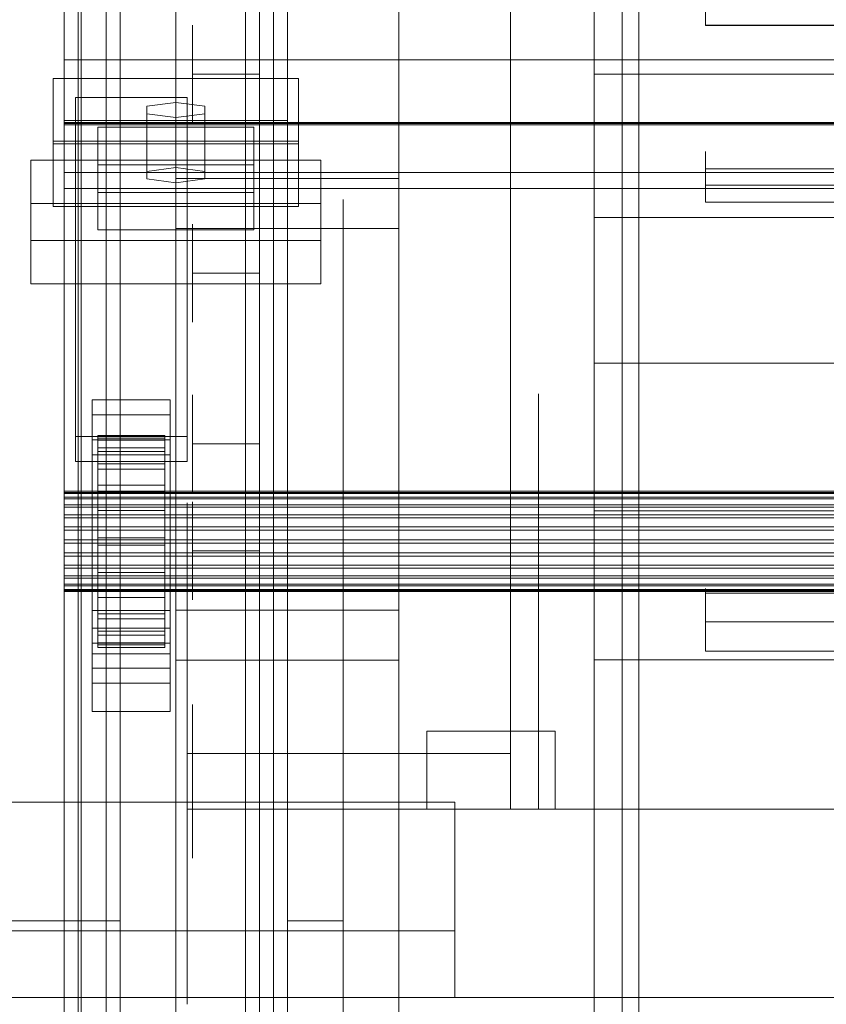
# Model space of a CAD drawing. Header units: millimetres. Extents: x -1970 to 61924, y -58230 to 6847.
# Tile 21 of 256: x -1508 to -1363, y -34345 to -34168. Entities that reach past the tile are written whole.
import ezdxf

# ---------------------------------------------------------------- set-up
doc = ezdxf.new("R2010")
doc.units = ezdxf.units.MM
for name, color, linetype, lineweight in [('COTAS_O', 1, 'Continuous', 0), ('COTAS_P', 1, 'Continuous', 0), ('frontal_briquetadora', 7, 'Continuous', 0), ('frontal_C03', 7, 'Continuous', 0), ('frontal_secador', 7, 'Continuous', 0)]:
    doc.layers.add(name, color=color, linetype=linetype, lineweight=lineweight)
doc.dimstyles.new('R19_100', dxfattribs={"dimtxt": 250, "dimasz": 150, "dimexe": 150, "dimexo": 80, "dimgap": 100, "dimtad": 1, "dimtih": 1, "dimtoh": 1, "dimdsep": 46, "dimcen": 0.09, "dimadec": 0, "dimazin": 0, "dimtfac": 1, "dimtdec": 4, "dimtofl": 0, "dimtmove": 0, "dimatfit": 3, "dimfxl": 1, "dimtolj": 1, "dimtzin": 0, "dimarcsym": 0})

# ---------------------------------------------------------------- blocks, each defined once
blk = doc.blocks.new('DIM_R26_43')
at = {"layer": 'COTAS_P'}
for p, q in [((-1750, -34600), (-1600, -34555)), ((2600, -34600), (2450, -34555)), ((-1750, -35500), (-1750, -34600)), ((-1750, -34600), (2600, -34600)), ((-1750, -34600), (-1600, -34645)), ((2600, -34600), (2450, -34645)), ((2600, -35500), (2600, -34600))]:
    blk.add_line(p, q, dxfattribs=at)
blk.add_text('4350 P', height=250, dxfattribs=at).set_placement((425, -34500))
blk = doc.blocks.new('DIM_R26_45')
at = {"layer": 'COTAS_O'}
for p, q in [((-1725, -31700), (-1025, -31700)), ((-1025, -31700), (-1070, -31850)), ((-1025, -34400), (-1025, -31700)), ((-1025, -31700), (-980, -31850)), ((-1025, -34400), (-1070, -34250)), ((-1025, -34400), (-980, -34250)), ((-1725, -34400), (-1025, -34400))]:
    blk.add_line(p, q, dxfattribs=at)
blk.add_text('2700 O', height=250, rotation=90, dxfattribs=at).set_placement((-1125, -33050))
blk = doc.blocks.new('DIM_R26_46')
at = {"layer": 'COTAS_O'}
for p, q in [((-1725, -33700), (-1575, -33655)), ((1725, -33700), (1575, -33655)), ((-1725, -34400), (-1725, -33700)), ((-1725, -33700), (1725, -33700)), ((-1725, -33700), (-1575, -33745)), ((1725, -33700), (1575, -33745)), ((1725, -34400), (1725, -33700))]:
    blk.add_line(p, q, dxfattribs=at)
blk.add_text('3450 O', height=250, dxfattribs=at).set_placement((0, -33600))
blk = doc.blocks.new('DIM_R26_50')
at = {"layer": 'COTAS_O'}
for p, q in [((-1480, -33670), (-780, -33670)), ((-780, -33670), (-825, -33820)), ((-780, -36000), (-780, -33670)), ((-780, -33670), (-735, -33820)), ((-780, -36000), (-825, -35850)), ((-780, -36000), (-735, -35850)), ((-1480, -36000), (-780, -36000))]:
    blk.add_line(p, q, dxfattribs=at)
blk.add_text('2330 O', height=250, rotation=90, dxfattribs=at).set_placement((-880, -34835))
blk = doc.blocks.new('DIM_R26_52')
at = {"layer": 'COTAS_O'}
for p, q in [((-1400, -33000), (-700, -33000)), ((-700, -33000), (-745, -33150)), ((-700, -36000), (-700, -33000)), ((-700, -33000), (-655, -33150)), ((-700, -36000), (-745, -35850)), ((-700, -36000), (-655, -35850)), ((-1400, -36000), (-700, -36000))]:
    blk.add_line(p, q, dxfattribs=at)
blk.add_text('3000 O', height=250, rotation=90, dxfattribs=at).set_placement((-800, -34500))

msp = doc.modelspace()

# ---------------------------------------------------------------- linework, layer by layer
at = {"layer": 'frontal_briquetadora'}
for p, q in [((-1405, -34178.21), (-1405, -34153.1)), ((-1465, -34171.257), (-1465, -34163.372)), ((-1420, -34171.257), (-1420, -34163.372)), ((-1385, -34169.4), (-1385, -34166.797)), ((-1477, -34171.164), (-1477, -34169.426)), ((-1465, -34171.164), (-1465, -34169.426)), ((-1405, -34170.313), (-1405, -34169.4)), ((-1405, -34173.044), (-1405, -34170.313)), ((-1220, -34169.4), (-1385, -34169.4)), ((-1385, -34169.4), (-1385, -34169.412)), ((-1385, -34169.415), (-1385, -34169.402)), ((-1385, -34169.412), (-1385, -34169.424)), ((-1385, -34169.424), (-1385, -34169.436)), ((-1385, -34169.436), (-1385, -34169.448)), ((-1385, -34169.484), (-1385, -34169.443)), ((-1385, -34169.448), (-1385, -34169.46)), ((-1385, -34169.46), (-1385, -34169.472)), ((-1385, -34169.472), (-1385, -34169.484)), ((-1385, -34169.484), (-1220, -34169.484)), ((-1477, -34174.295), (-1477, -34171.164)), ((-1465, -34174.295), (-1465, -34171.164)), ((-1465, -34181.539), (-1465, -34171.257)), ((-1420, -34181.539), (-1420, -34171.257)), ((-1477, -34178.2), (-1477, -34174.295)), ((-1465, -34178.2), (-1465, -34174.295)), ((-1405, -34177.569), (-1405, -34173.044)), ((-1405, -34183.851), (-1405, -34177.569)), ((-1465, -34178.2), (-1477, -34178.2)), ((-1477, -34178.2), (-1477, -34182.105)), ((-1465, -34178.2), (-1465, -34182.105)), ((-1405, -34203.884), (-1405, -34178.21)), ((-630, -34178.21), (-1405, -34178.21)), ((-1465, -34194.029), (-1465, -34181.539)), ((-1420, -34194.029), (-1420, -34181.539)), ((-1477, -34182.105), (-1477, -34185.236)), ((-1465, -34182.105), (-1465, -34185.236)), ((-1405, -34191.835), (-1405, -34183.851)), ((-1477, -34185.236), (-1477, -34186.974)), ((-1465, -34185.236), (-1465, -34186.974)), ((-1405, -34201.454), (-1405, -34191.835)), ((-1385, -34192.355), (-1385, -34192.084)), ((-1385, -34192.084), (-1385, -34192.649)), ((-1385, -34192.334), (-1385, -34192.143)), ((-1385, -34192.143), (-1385, -34193.147)), ((-1385, -34193.68), (-1385, -34192.334)), ((-1385, -34193.425), (-1385, -34192.355)), ((-1385, -34192.649), (-1385, -34193.972)), ((-1385, -34193.147), (-1385, -34195.144)), ((-1385, -34195.144), (-1385, -34193.425)), ((-1385, -34195.912), (-1385, -34193.68)), ((-1465, -34208.492), (-1465, -34194.029)), ((-1420, -34208.492), (-1420, -34194.029)), ((-1385, -34193.972), (-1385, -34195.867)), ((-1385, -34195.144), (-875, -34195.144)), ((-1385, -34195.965), (-1385, -34195.144)), ((-1385, -34195.867), (-1385, -34198.071)), ((-1385, -34198.579), (-1385, -34195.912)), ((-1385, -34196.798), (-1385, -34195.965)), ((-1385, -34197.643), (-1385, -34196.798)), ((-1385, -34198.501), (-1385, -34197.643)), ((-875, -34198.071), (-1385, -34198.071)), ((-1385, -34198.071), (-1385, -34198.531)), ((-1385, -34199.37), (-1385, -34198.501)), ((-1385, -34198.531), (-1385, -34198.989)), ((-1385, -34201.143), (-1385, -34198.579)), ((-1385, -34198.989), (-1385, -34199.441)), ((-1450, -34202.811), (-1450, -34200.668)), ((-1405, -34202.811), (-1405, -34200.668)), ((-1385, -34200.251), (-1385, -34199.37)), ((-1385, -34199.441), (-1385, -34199.885)), ((-1385, -34199.885), (-1385, -34200.318)), ((-1385, -34201.143), (-1385, -34200.251)), ((-1385, -34200.318), (-1385, -34200.739)), ((-1385, -34200.739), (-1385, -34201.143)), ((-1405, -34212.624), (-1405, -34201.454)), ((-1385, -34201.143), (-875, -34201.143)), ((-1450, -34207.07), (-1450, -34202.811)), ((-1405, -34207.07), (-1405, -34202.811)), ((-1405, -34230.013), (-1405, -34203.884)), ((-630, -34203.884), (-1405, -34203.884)), ((-1477, -34206.838), (-1477, -34205.1)), ((-1465, -34206.838), (-1465, -34205.1)), ((-1477, -34209.969), (-1477, -34206.838)), ((-1465, -34209.969), (-1465, -34206.838)), ((-1450, -34213.397), (-1450, -34207.07)), ((-1405, -34213.397), (-1405, -34207.07)), ((-1465, -34224.66), (-1465, -34208.492)), ((-1420, -34224.66), (-1420, -34208.492)), ((-1477, -34213.874), (-1477, -34209.969)), ((-1465, -34213.874), (-1465, -34209.969)), ((-1405, -34225.252), (-1405, -34212.624)), ((-1465, -34213.874), (-1477, -34213.874)), ((-1477, -34213.874), (-1477, -34217.779)), ((-1465, -34213.874), (-1465, -34217.779)), ((-1450, -34221.717), (-1450, -34213.397)), ((-1405, -34221.717), (-1405, -34213.397)), ((-1477, -34217.779), (-1477, -34220.911)), ((-1465, -34217.779), (-1465, -34220.911)), ((-1477, -34220.911), (-1477, -34222.649)), ((-1465, -34220.911), (-1465, -34222.649)), ((-1450, -34231.933), (-1450, -34221.717)), ((-1405, -34231.933), (-1405, -34221.717)), ((-1490, -34229.008), (-1490, -34225.448)), ((-1465, -34242.232), (-1465, -34224.66)), ((-1420, -34242.232), (-1420, -34224.66)), ((-1405, -34239.229), (-1405, -34225.252)), ((-1490, -34236.008), (-1490, -34229.008)), ((-1300, -34230.013), (-1405, -34230.013)), ((-1405, -34256.484), (-1405, -34230.013)), ((-630, -34230.013), (-1405, -34230.013)), ((-1465, -34237.069), (-1465, -34232.569)), ((-1450, -34243.924), (-1450, -34231.933)), ((-1420, -34237.069), (-1420, -34232.569)), ((-1405, -34243.924), (-1405, -34231.933)), ((-1490, -34246.208), (-1490, -34236.008)), ((-1477, -34237.444), (-1477, -34235.706)), ((-1465, -34237.444), (-1465, -34235.706)), ((-1460, -34239.65), (-1460, -34235.52)), ((-1415, -34239.632), (-1415, -34235.518)), ((-1477, -34240.575), (-1477, -34237.444)), ((-1465, -34245.807), (-1465, -34237.069)), ((-1465, -34240.575), (-1465, -34237.444)), ((-1420, -34245.807), (-1420, -34237.069)), ((-1460, -34247.728), (-1460, -34239.65)), ((-1415, -34247.679), (-1415, -34239.632)), ((-1405, -34254.436), (-1405, -34239.229)), ((-1477, -34244.48), (-1477, -34240.575)), ((-1465, -34244.48), (-1465, -34240.575)), ((-1465, -34260.879), (-1465, -34242.232)), ((-1420, -34260.879), (-1420, -34242.232)), ((-1465, -34244.48), (-1477, -34244.48)), ((-1477, -34244.48), (-1477, -34248.385)), ((-1465, -34244.48), (-1465, -34248.385)), ((-1450, -34257.551), (-1450, -34243.924)), ((-1405, -34257.551), (-1405, -34243.924)), ((-1490, -34259.262), (-1490, -34246.208)), ((-1465, -34258.276), (-1465, -34245.807)), ((-1420, -34258.276), (-1420, -34245.807)), ((-1477, -34248.385), (-1477, -34251.516)), ((-1465, -34248.385), (-1465, -34251.516)), ((-1460, -34259.401), (-1460, -34247.728)), ((-1415, -34259.31), (-1415, -34247.679)), ((-1477, -34251.516), (-1477, -34253.254)), ((-1465, -34251.516), (-1465, -34253.254)), ((-1478, -34258.472), (-1478, -34255.05)), ((-1477, -34256.634), (-1477, -34254.896)), ((-1465, -34256.634), (-1465, -34254.896)), ((-1465, -34258.472), (-1465, -34255.05)), ((-1405, -34270.744), (-1405, -34254.436)), ((-1477, -34259.765), (-1477, -34256.634)), ((-1465, -34259.765), (-1465, -34256.634)), ((-1405, -34283.185), (-1405, -34256.484)), ((-1300, -34256.484), (-1405, -34256.484)), ((-630, -34256.484), (-1405, -34256.484)), ((-1478, -34268.216), (-1478, -34258.472)), ((-1465, -34273.752), (-1465, -34258.276)), ((-1465, -34268.216), (-1465, -34258.472)), ((-1450, -34272.653), (-1450, -34257.551)), ((-1420, -34273.752), (-1420, -34258.276)), ((-1405, -34272.653), (-1405, -34257.551)), ((-1490, -34274.725), (-1490, -34259.262)), ((-1477, -34263.67), (-1477, -34259.765)), ((-1465, -34263.67), (-1465, -34259.765)), ((-1465, -34280.256), (-1465, -34260.879)), ((-1460, -34274.16), (-1460, -34259.401)), ((-1420, -34280.256), (-1420, -34260.879)), ((-1415, -34274.018), (-1415, -34259.31)), ((-1465, -34263.67), (-1477, -34263.67)), ((-1477, -34263.67), (-1477, -34267.575)), ((-1465, -34263.67), (-1465, -34267.575)), ((-1477, -34267.575), (-1477, -34270.707)), ((-1465, -34267.575), (-1465, -34270.707)), ((-1478, -34282.798), (-1478, -34268.216)), ((-1465, -34282.798), (-1465, -34268.216)), ((-1477, -34270.707), (-1477, -34272.445)), ((-1465, -34270.707), (-1465, -34272.445)), ((-1405, -34288.012), (-1405, -34270.744)), ((-1385, -34270.567), (-1385, -34270.413)), ((-1385, -34270.413), (-1385, -34270.797)), ((-1385, -34270.802), (-1385, -34270.422)), ((-1385, -34270.422), (-1385, -34271.246)), ((-1385, -34271.246), (-1385, -34270.567)), ((-1385, -34270.797), (-1385, -34271.687)), ((-1385, -34272.31), (-1385, -34270.802)), ((-1385, -34271.246), (-875, -34271.246)), ((-1385, -34272.71), (-1385, -34271.246)), ((-1450, -34289.054), (-1450, -34272.653)), ((-1405, -34289.054), (-1405, -34272.653)), ((-1385, -34271.687), (-1385, -34273)), ((-1385, -34274.643), (-1385, -34272.31)), ((-1385, -34274.181), (-1385, -34272.71)), ((-1385, -34273), (-1385, -34274.62)), ((-1490, -34292.07), (-1490, -34274.725)), ((-1465, -34291.333), (-1465, -34273.752)), ((-1460, -34291.36), (-1460, -34274.16)), ((-1420, -34291.333), (-1420, -34273.752)), ((-1415, -34291.164), (-1415, -34274.018)), ((-1385, -34275.659), (-1385, -34274.181)), ((-1385, -34274.62), (-1385, -34276.4)), ((-1385, -34277.33), (-1385, -34274.643)), ((-1385, -34277.143), (-1385, -34275.659)), ((-875, -34276.4), (-1385, -34276.4)), ((-1385, -34276.4), (-1385, -34277.306)), ((-1385, -34278.635), (-1385, -34277.143)), ((-1385, -34277.306), (-1385, -34278.191)), ((-1385, -34279.829), (-1385, -34277.33)), ((-1385, -34278.191), (-1385, -34279.036)), ((-1385, -34280.133), (-1385, -34278.635)), ((-1465, -34300), (-1465, -34280.256)), ((-1420, -34300), (-1420, -34280.256)), ((-1385, -34279.036), (-1385, -34279.82)), ((-1385, -34279.82), (-1385, -34280.525)), ((-1385, -34281.638), (-1385, -34279.829)), ((-1385, -34281.638), (-1385, -34280.133)), ((-1385, -34280.525), (-1385, -34281.136)), ((-1385, -34281.136), (-1385, -34281.638)), ((-1385, -34281.638), (-875, -34281.638)), ((-1478, -34300), (-1478, -34282.798)), ((-1465, -34300), (-1465, -34282.798)), ((-1405, -34310), (-1405, -34283.185)), ((-1300, -34283.185), (-1405, -34283.185)), ((-630, -34283.185), (-1405, -34283.185)), ((-1478, -34291.095), (-1478, -34286.426)), ((-1465, -34291.095), (-1465, -34286.426)), ((-1450, -34306.56), (-1450, -34289.054)), ((-1405, -34306.094), (-1405, -34288.012)), ((-1405, -34306.56), (-1405, -34289.054)), ((-1490, -34310.706), (-1490, -34292.07)), ((-1478, -34299.509), (-1478, -34291.095)), ((-1477, -34292.964), (-1477, -34291.226)), ((-1465, -34299.509), (-1465, -34291.095)), ((-1465, -34292.964), (-1465, -34291.226)), ((-1465, -34310), (-1465, -34291.333)), ((-1460, -34310.248), (-1460, -34291.36)), ((-1420, -34310), (-1420, -34291.333)), ((-1415, -34310), (-1415, -34291.164)), ((-1477, -34296.095), (-1477, -34292.964)), ((-1465, -34296.095), (-1465, -34292.964)), ((-1477, -34300), (-1477, -34296.095)), ((-1465, -34300), (-1465, -34296.095)), ((-1435, -34296), (-1435, -34310)), ((-1412, -34296), (-1435, -34296)), ((-1420, -34310), (-1420, -34296)), ((-1412, -34296), (-1420, -34296)), ((-1412, -34310), (-1412, -34296)), ((-1478, -34310), (-1478, -34299.509)), ((-1465, -34310), (-1465, -34299.509)), ((-1465, -34300), (-1478, -34300)), ((-1478, -34300), (-1478, -34317.202)), ((-1465, -34300), (-1477, -34300)), ((-1477, -34300), (-1477, -34303.905)), ((-1477, -34302.964), (-1477, -34301.226)), ((-1420, -34300), (-1465, -34300)), ((-1465, -34300), (-1465, -34319.744)), ((-1465, -34300), (-1465, -34303.905)), ((-1465, -34300), (-1465, -34317.202)), ((-1465, -34302.964), (-1465, -34301.226)), ((-1420, -34301.43), (-1420, -34300)), ((-1420, -34302.859), (-1420, -34301.43)), ((-1477, -34306.095), (-1477, -34302.964)), ((-1465, -34306.095), (-1465, -34302.964)), ((-1420, -34304.288), (-1420, -34302.859)), ((-1477, -34303.905), (-1477, -34307.036)), ((-1465, -34303.905), (-1465, -34307.036)), ((-1420, -34305.717), (-1420, -34304.288)), ((-1477, -34310), (-1477, -34306.095)), ((-1465, -34310), (-1465, -34306.095)), ((-1450, -34324.968), (-1450, -34306.56)), ((-1420, -34307.146), (-1420, -34305.717)), ((-1405, -34324.836), (-1405, -34306.094)), ((-1405, -34324.968), (-1405, -34306.56)), ((-1477, -34307.036), (-1477, -34308.774)), ((-1465, -34307.036), (-1465, -34308.774)), ((-1420, -34308.573), (-1420, -34307.146)), ((-1420, -34310), (-1420, -34308.573)), ((-1465, -34310), (-1478, -34310)), ((-1478, -34310), (-1478, -34320.491)), ((-1465, -34310), (-1477, -34310)), ((-1477, -34310), (-1477, -34313.905)), ((-1450, -34310), (-1465, -34310)), ((-1465, -34310), (-1465, -34328.667)), ((-1465, -34310), (-1465, -34313.905)), ((-1465, -34310), (-1465, -34320.491)), ((-1460, -34330), (-1460, -34310.248)), ((-1450, -34310), (-1450, -34312.823)), ((-1450, -34310), (-1415, -34310)), ((-1420, -34310), (-1450, -34310)), ((-1300, -34310), (-1450, -34310)), ((-590, -34310), (-1450, -34310)), ((-1450, -34310), (-1450, -34315.181)), ((-1450, -34315.087), (-1450, -34310)), ((-1450, -34310), (-1450, -34345)), ((-1435, -34310), (-1412, -34310)), ((-1420, -34310), (-1412, -34310)), ((-630, -34310), (-1405, -34310)), ((-1300, -34310), (-1405, -34310)), ((-1490, -34330), (-1490, -34310.706)), ((-1477, -34313.905), (-1477, -34317.036)), ((-1465, -34313.905), (-1465, -34317.036)), ((-1450, -34312.823), (-1450, -34315.662)), ((-1450, -34320.156), (-1450, -34315.087)), ((-1450, -34315.181), (-1450, -34320.34)), ((-1450, -34315.662), (-1450, -34318.513)), ((-1478, -34317.202), (-1478, -34331.784)), ((-1477, -34317.036), (-1477, -34318.774)), ((-1465, -34317.036), (-1465, -34318.774)), ((-1465, -34317.202), (-1465, -34331.784)), ((-1450, -34318.513), (-1450, -34321.376)), ((-1478, -34320.491), (-1478, -34328.905)), ((-1465, -34319.744), (-1465, -34339.121)), ((-1465, -34320.491), (-1465, -34328.905)), ((-1450, -34325.2), (-1450, -34320.156)), ((-1450, -34320.34), (-1450, -34325.452)), ((-1450, -34321.376), (-1450, -34324.246)), ((-1450, -34324.246), (-1450, -34327.122)), ((-1450, -34344.06), (-1450, -34324.968)), ((-1450, -34330.212), (-1450, -34325.2)), ((-1450, -34325.452), (-1450, -34330.497)), ((-1405, -34344.078), (-1405, -34324.836)), ((-1405, -34344.06), (-1405, -34324.968)), ((-1450, -34327.122), (-1450, -34330)), ((-1478, -34328.905), (-1478, -34333.574)), ((-1465, -34328.667), (-1465, -34346.248)), ((-1465, -34328.905), (-1465, -34333.574)), ((-1490, -34330), (-1510, -34330)), ((-1490, -34330), (-1490, -34349.294)), ((-1450, -34330), (-1460, -34330)), ((-1460, -34330), (-1460, -34349.752)), ((-1450, -34332.152), (-1450, -34330)), ((-1450, -34335.187), (-1450, -34330.212)), ((-1450, -34330.497), (-1450, -34335.451)), ((-1478, -34331.784), (-1478, -34341.528)), ((-1465, -34331.784), (-1465, -34341.528)), ((-1450, -34334.302), (-1450, -34332.152)), ((-1450, -34336.451), (-1450, -34334.302)), ((-1450, -34340.118), (-1450, -34335.187)), ((-1450, -34335.451), (-1450, -34340.292)), ((-1450, -34338.596), (-1450, -34336.451)), ((-1450, -34340.736), (-1450, -34338.596)), ((-1465, -34339.121), (-1465, -34357.768)), ((-1450, -34345), (-1450, -34340.118)), ((-1450, -34340.292), (-1450, -34345)), ((-1478, -34341.528), (-1478, -34344.95)), ((-1465, -34341.528), (-1465, -34344.95)), ((-1450, -34342.871), (-1450, -34340.736)), ((-1450, -34345), (-1450, -34342.871)), ((-1450, -34363.614), (-1450, -34344.06)), ((-1405, -34363.614), (-1405, -34344.06)), ((-1405, -34363.655), (-1405, -34344.078))]:
    msp.add_line(p, q, dxfattribs=at)
at = {"layer": 'frontal_C03'}
for p, q in [((-1500, -34875.113), (-1500, -32314.944)), ((-1500, -32318.841), (-1500, -34879.011)), ((-1497, -35975), (-1497, -32996.942)), ((-1490, -35975), (-1490, -32996.942)), ((-1497, -35975), (-1497, -33266.434)), ((-1490, -35975), (-1490, -33266.434)), ((-1497, -35975), (-1497, -33805.417)), ((-1490, -35975), (-1490, -33805.417)), ((-1492.5, -34418.43), (-1492.5, -33823.47)), ((-1467.5, -33823.47), (-1467.5, -34418.43)), ((-1492.5, -34444.787), (-1492.5, -33849.827)), ((-1467.5, -34444.787), (-1467.5, -33849.827)), ((-1500, -34186.478), (-1500, -33916.987)), ((-1460, -34186.478), (-1460, -33916.987)), ((-1480, -34274.308), (-1480, -33927.401)), ((-1440, -33927.401), (-1440, -34274.308)), ((-1480, -33936.384), (-1480, -34283.291)), ((-1440, -34283.291), (-1440, -33936.384)), ((-1500, -34356.142), (-1500, -34086.651)), ((-1460, -34086.651), (-1460, -34356.142)), ((-1497.5, -34428.24), (-1497.5, -34102.771)), ((-1462.5, -34102.771), (-1462.5, -34428.24)), ((-1497.5, -34434.977), (-1497.5, -34109.509)), ((-1462.5, -34434.977), (-1462.5, -34109.509)), ((-1500, -34395.121), (-1500, -34125.629)), ((-1460, -34395.121), (-1460, -34125.629)), ((-1500, -34137.755), (-1500, -34186.478)), ((-1500, -34407.247), (-1500, -34137.755)), ((-1460, -34186.478), (-1460, -34137.755)), ((-1460, -34137.755), (-1460, -34407.247)), ((-1500, -34186.859), (-1500, -34152.753)), ((-1500, -34161.736), (-1500, -34195.842)), ((-1500, -34187.019), (-1500, -34175.611)), ((-1500, -34175.611), (1500, -34175.611)), ((-1500, -34187.304), (-1500, -34175.611)), ((-1502, -34190.227), (-1502, -34178.998)), ((-1502, -34178.998), (-1458, -34178.998)), ((-1502, -34190.692), (-1502, -34178.998)), ((-1458, -34178.998), (-1458, -34190.227)), ((-1458, -34178.998), (-1458, -34190.692)), ((-1498, -34186.858), (-1498, -34182.367)), ((-1498, -34182.367), (-1478, -34182.367)), ((-1498, -34243.173), (-1498, -34182.367)), ((-1480, -34183.265), (-1485.196, -34183.939)), ((-1474.804, -34183.939), (-1480, -34183.265)), ((-1480, -34194.959), (-1480, -34183.265)), ((-1478, -34182.367), (-1478, -34186.858)), ((-1478, -34182.367), (-1478, -34243.173)), ((-1485.196, -34183.939), (-1485.196, -34185.286)), ((-1485.196, -34195.632), (-1485.196, -34183.939)), ((-1474.804, -34185.286), (-1474.804, -34183.939)), ((-1474.804, -34195.632), (-1474.804, -34183.939)), ((-1500, -34186.478), (-1460, -34186.478)), ((-1500, -34455.97), (-1500, -34186.478)), ((-1485.196, -34185.286), (-1480, -34185.96)), ((-1485.196, -34196.98), (-1485.196, -34185.286)), ((-1480, -34185.96), (-1474.804, -34185.286)), ((-1480, -34185.96), (-1480, -34197.653)), ((-1474.804, -34196.98), (-1474.804, -34185.286)), ((-1460, -34455.97), (-1460, -34186.478)), ((1500, -34186.859), (-1500, -34186.859)), ((-1500, -34186.859), (-1500, -34195.842)), ((1500, -34187.019), (-1500, -34187.019)), ((-1500, -34187.019), (-1500, -34198.712)), ((1500, -34187.304), (-1500, -34187.304)), ((-1500, -34187.304), (-1500, -34198.712)), ((-1478, -34186.858), (-1498, -34186.858)), ((-1498, -34186.858), (-1498, -34247.664)), ((-1494, -34194.428), (-1494, -34187.691)), ((-1494, -34187.691), (-1466, -34187.691)), ((-1494, -34199.384), (-1494, -34187.691)), ((-1478, -34247.664), (-1478, -34186.858)), ((-1466, -34187.691), (-1466, -34194.428)), ((-1466, -34187.691), (-1466, -34199.384)), ((-1458, -34190.227), (-1502, -34190.227)), ((-1502, -34190.227), (-1502, -34201.92)), ((-1458, -34201.92), (-1458, -34190.227)), ((-1458, -34190.692), (-1502, -34190.692)), ((-1502, -34190.692), (-1502, -34201.92)), ((-1458, -34201.92), (-1458, -34190.692)), ((-1506, -34207.99), (-1506, -34193.617)), ((-1506, -34193.617), (-1454, -34193.617)), ((-1506, -34201.413), (-1506, -34193.617)), ((-1454, -34193.617), (-1454, -34207.99)), ((-1454, -34193.617), (-1454, -34201.413)), ((-1466, -34194.428), (-1494, -34194.428)), ((-1494, -34194.428), (-1494, -34206.121)), ((-1485.196, -34195.632), (-1480, -34194.959)), ((-1485.196, -34196.98), (-1485.196, -34195.632)), ((-1480, -34194.959), (-1474.804, -34195.632)), ((-1474.804, -34195.632), (-1474.804, -34196.98)), ((-1466, -34206.121), (-1466, -34194.428)), ((-1500, -34195.842), (1500, -34195.842)), ((-1480, -34197.653), (-1485.196, -34196.98)), ((-1480, -34205.876), (-1480, -34196.893)), ((-1480, -34196.893), (-1440, -34196.893)), ((-1480, -34543.799), (-1480, -34196.893)), ((-1474.804, -34196.98), (-1480, -34197.653)), ((-1440, -34196.893), (-1440, -34205.876)), ((-1440, -34196.893), (-1440, -34543.799)), ((-1500, -34198.712), (1500, -34198.712)), ((-1466, -34199.384), (-1494, -34199.384)), ((-1494, -34199.384), (-1494, -34206.121)), ((-1466, -34206.121), (-1466, -34199.384)), ((-1454, -34201.413), (-1506, -34201.413)), ((-1506, -34201.413), (-1506, -34215.786)), ((-1502, -34201.92), (-1458, -34201.92)), ((-1454, -34215.786), (-1454, -34201.413)), ((-1494, -34206.121), (-1466, -34206.121)), ((-1440, -34205.876), (-1480, -34205.876)), ((-1480, -34205.876), (-1480, -34552.782)), ((-1440, -34552.782), (-1440, -34205.876)), ((-1454, -34207.99), (-1506, -34207.99)), ((-1506, -34207.99), (-1506, -34215.786)), ((-1454, -34215.786), (-1454, -34207.99)), ((-1506, -34215.786), (-1454, -34215.786)), ((-1495, -34239.275), (-1495, -34236.58)), ((-1495, -34236.58), (-1481, -34236.58)), ((-1495, -34277.507), (-1495, -34236.58)), ((-1481, -34236.58), (-1481, -34239.275)), ((-1481, -34236.58), (-1481, -34277.507)), ((-1481, -34239.275), (-1495, -34239.275)), ((-1495, -34239.275), (-1495, -34280.202)), ((-1481, -34280.202), (-1481, -34239.275)), ((-1478, -34243.173), (-1498, -34243.173)), ((-1498, -34243.173), (-1498, -34247.664)), ((-1494, -34252.99), (-1494, -34242.996)), ((-1494, -34242.996), (-1494, -34243.817)), ((-1494, -34242.996), (-1482, -34242.996)), ((-1494, -34243.47), (-1494, -34242.996)), ((-1482, -34243.817), (-1482, -34242.996)), ((-1482, -34242.996), (-1482, -34252.99)), ((-1482, -34242.996), (-1482, -34243.47)), ((-1478, -34247.664), (-1478, -34243.173)), ((-1495, -34246.461), (-1495, -34243.767)), ((-1495, -34243.767), (-1481, -34243.767)), ((-1495, -34284.694), (-1495, -34243.767)), ((-1494, -34253.214), (-1494, -34243.47)), ((-1494, -34243.47), (-1482, -34243.47)), ((-1494, -34245.205), (-1494, -34243.47)), ((-1494, -34253.379), (-1494, -34243.817)), ((-1494, -34243.817), (-1494, -34245.875)), ((-1494, -34243.817), (-1482, -34243.817)), ((-1482, -34243.47), (-1482, -34253.214)), ((-1482, -34243.47), (-1482, -34245.205)), ((-1482, -34245.875), (-1482, -34243.817)), ((-1482, -34243.817), (-1482, -34253.379)), ((-1481, -34243.767), (-1481, -34246.461)), ((-1481, -34243.767), (-1481, -34284.694)), ((-1481, -34246.461), (-1495, -34246.461)), ((-1495, -34246.461), (-1495, -34287.389)), ((-1494, -34254.036), (-1494, -34245.205)), ((-1494, -34245.205), (-1482, -34245.205)), ((-1494, -34248.084), (-1494, -34245.205)), ((-1494, -34254.354), (-1494, -34245.875)), ((-1494, -34245.875), (-1494, -34249.032)), ((-1494, -34245.875), (-1482, -34245.875)), ((-1482, -34245.205), (-1482, -34254.036)), ((-1482, -34245.205), (-1482, -34248.084)), ((-1482, -34249.032), (-1482, -34245.875)), ((-1482, -34245.875), (-1482, -34254.354)), ((-1481, -34287.389), (-1481, -34246.461)), ((-1498, -34247.664), (-1478, -34247.664)), ((-1494, -34255.4), (-1494, -34248.084)), ((-1494, -34248.084), (-1482, -34248.084)), ((-1494, -34251.91), (-1494, -34248.084)), ((-1482, -34248.084), (-1482, -34255.4)), ((-1482, -34248.084), (-1482, -34251.91)), ((-1494, -34255.849), (-1494, -34249.032)), ((-1494, -34249.032), (-1494, -34253.071)), ((-1494, -34249.032), (-1482, -34249.032)), ((-1482, -34253.071), (-1482, -34249.032)), ((-1482, -34249.032), (-1482, -34255.849)), ((-1494, -34257.212), (-1494, -34251.91)), ((-1494, -34251.91), (-1482, -34251.91)), ((-1494, -34256.422), (-1494, -34251.91)), ((-1482, -34251.91), (-1482, -34257.212)), ((-1482, -34251.91), (-1482, -34256.422)), ((-1500, -34253.214), (-1500, -34252.99)), ((-1500, -34252.99), (-1500, -34253.379)), ((-1500, -34252.99), (1500, -34252.99)), ((-1500, -34254.036), (-1500, -34253.214)), ((-1500, -34253.214), (1500, -34253.214)), ((-1500, -34253.379), (-1500, -34254.354)), ((-1500, -34253.379), (1500, -34253.379)), ((-1494, -34253.379), (-1494, -34252.99)), ((-1482, -34252.99), (-1494, -34252.99)), ((-1494, -34252.99), (-1494, -34253.214)), ((-1494, -34257.762), (-1494, -34253.071)), ((-1494, -34253.071), (-1494, -34257.717)), ((-1494, -34253.071), (-1482, -34253.071)), ((-1482, -34253.214), (-1494, -34253.214)), ((-1494, -34253.214), (-1494, -34254.036)), ((-1494, -34254.354), (-1494, -34253.379)), ((-1482, -34253.379), (-1494, -34253.379)), ((-1482, -34252.99), (-1482, -34253.379)), ((-1482, -34253.214), (-1482, -34252.99)), ((-1482, -34257.717), (-1482, -34253.071)), ((-1482, -34253.071), (-1482, -34257.762)), ((-1482, -34254.036), (-1482, -34253.214)), ((-1482, -34253.379), (-1482, -34254.354)), ((-1500, -34255.4), (-1500, -34254.036)), ((-1500, -34254.036), (1500, -34254.036)), ((-1500, -34254.354), (-1500, -34255.849)), ((-1500, -34254.354), (1500, -34254.354)), ((-1500, -34257.212), (-1500, -34255.4)), ((-1500, -34255.4), (1500, -34255.4)), ((-1482, -34254.036), (-1494, -34254.036)), ((-1494, -34254.036), (-1494, -34255.4)), ((-1494, -34255.849), (-1494, -34254.354)), ((-1482, -34254.354), (-1494, -34254.354)), ((-1482, -34255.4), (-1494, -34255.4)), ((-1494, -34255.4), (-1494, -34257.212)), ((-1482, -34255.4), (-1482, -34254.036)), ((-1482, -34254.354), (-1482, -34255.849)), ((-1482, -34257.212), (-1482, -34255.4)), ((-1500, -34255.849), (-1500, -34257.762)), ((-1500, -34255.849), (1500, -34255.849)), ((-1500, -34259.35), (-1500, -34257.212)), ((-1500, -34257.212), (1500, -34257.212)), ((-1494, -34257.762), (-1494, -34255.849)), ((-1482, -34255.849), (-1494, -34255.849)), ((-1494, -34259.35), (-1494, -34256.422)), ((-1494, -34256.422), (-1482, -34256.422)), ((-1494, -34261.314), (-1494, -34256.422)), ((-1482, -34257.212), (-1494, -34257.212)), ((-1494, -34257.212), (-1494, -34259.35)), ((-1482, -34255.849), (-1482, -34257.762)), ((-1482, -34256.422), (-1482, -34259.35)), ((-1482, -34256.422), (-1482, -34261.314)), ((-1482, -34259.35), (-1482, -34257.212)), ((-1500, -34257.762), (-1500, -34259.963)), ((-1500, -34257.762), (1500, -34257.762)), ((-1494, -34257.717), (-1494, -34259.963)), ((-1482, -34257.717), (-1494, -34257.717)), ((-1494, -34257.717), (-1494, -34262.655)), ((-1494, -34259.963), (-1494, -34257.762)), ((-1482, -34257.762), (-1494, -34257.762)), ((-1482, -34259.963), (-1482, -34257.717)), ((-1482, -34262.655), (-1482, -34257.717)), ((-1482, -34257.762), (-1482, -34259.963)), ((-1500, -34261.667), (-1500, -34259.35)), ((-1500, -34259.35), (1500, -34259.35)), ((-1500, -34259.963), (-1500, -34262.302)), ((1500, -34259.963), (-1500, -34259.963)), ((-1482, -34259.35), (-1494, -34259.35)), ((-1494, -34259.35), (-1494, -34261.667)), ((-1494, -34259.963), (-1482, -34259.963)), ((-1494, -34262.302), (-1494, -34259.963)), ((-1482, -34261.667), (-1482, -34259.35)), ((-1482, -34259.963), (-1482, -34262.302)), ((-1500, -34264.006), (-1500, -34261.667)), ((-1500, -34261.667), (1500, -34261.667)), ((-1500, -34262.302), (-1500, -34264.619)), ((-1500, -34262.302), (1500, -34262.302)), ((-1494, -34261.667), (-1494, -34261.314)), ((-1494, -34261.314), (-1482, -34261.314)), ((-1494, -34266.251), (-1494, -34261.314)), ((-1482, -34261.667), (-1494, -34261.667)), ((-1494, -34261.667), (-1494, -34264.006)), ((-1494, -34264.619), (-1494, -34262.302)), ((-1494, -34262.302), (-1494, -34262.655)), ((-1482, -34262.302), (-1494, -34262.302)), ((-1494, -34262.655), (-1494, -34267.546)), ((-1494, -34262.655), (-1482, -34262.655)), ((-1482, -34261.314), (-1482, -34261.667)), ((-1482, -34261.314), (-1482, -34266.251)), ((-1482, -34264.006), (-1482, -34261.667)), ((-1482, -34262.655), (-1482, -34262.302)), ((-1482, -34262.302), (-1482, -34264.619)), ((-1482, -34267.546), (-1482, -34262.655)), ((-1500, -34266.207), (-1500, -34264.006)), ((-1500, -34264.006), (1500, -34264.006)), ((-1494, -34264.006), (-1494, -34266.251)), ((-1482, -34264.006), (-1494, -34264.006)), ((-1494, -34264.006), (-1494, -34266.207)), ((-1482, -34266.251), (-1482, -34264.006)), ((-1482, -34266.207), (-1482, -34264.006)), ((-1500, -34264.619), (-1500, -34266.757)), ((-1500, -34264.619), (1500, -34264.619)), ((-1500, -34268.12), (-1500, -34266.207)), ((-1500, -34266.207), (1500, -34266.207)), ((-1494, -34266.757), (-1494, -34264.619)), ((-1494, -34264.619), (-1494, -34267.546)), ((-1482, -34264.619), (-1494, -34264.619)), ((-1494, -34266.207), (-1494, -34270.898)), ((-1482, -34266.207), (-1494, -34266.207)), ((-1494, -34266.207), (-1494, -34268.12)), ((-1494, -34266.251), (-1482, -34266.251)), ((-1494, -34270.898), (-1494, -34266.251)), ((-1482, -34267.546), (-1482, -34264.619)), ((-1482, -34264.619), (-1482, -34266.757)), ((-1482, -34270.898), (-1482, -34266.207)), ((-1482, -34268.12), (-1482, -34266.207)), ((-1482, -34266.251), (-1482, -34270.898)), ((-1500, -34266.757), (-1500, -34268.569)), ((-1500, -34266.757), (1500, -34266.757)), ((-1494, -34268.569), (-1494, -34266.757)), ((-1494, -34266.757), (-1494, -34272.059)), ((-1482, -34266.757), (-1494, -34266.757)), ((-1494, -34267.546), (-1494, -34272.059)), ((-1494, -34267.546), (-1482, -34267.546)), ((-1482, -34272.059), (-1482, -34266.757)), ((-1482, -34266.757), (-1482, -34268.569)), ((-1482, -34272.059), (-1482, -34267.546)), ((-1500, -34269.615), (-1500, -34268.12)), ((-1500, -34268.12), (1500, -34268.12)), ((-1500, -34268.569), (-1500, -34269.933)), ((-1500, -34268.569), (1500, -34268.569)), ((-1500, -34270.59), (-1500, -34269.615)), ((-1500, -34269.615), (1500, -34269.615)), ((-1494, -34268.12), (-1494, -34274.937)), ((-1482, -34268.12), (-1494, -34268.12)), ((-1494, -34268.12), (-1494, -34269.615)), ((-1494, -34269.933), (-1494, -34268.569)), ((-1494, -34268.569), (-1494, -34275.885)), ((-1482, -34268.569), (-1494, -34268.569)), ((-1494, -34269.615), (-1494, -34278.093)), ((-1482, -34269.615), (-1494, -34269.615)), ((-1494, -34269.615), (-1494, -34270.59)), ((-1482, -34274.937), (-1482, -34268.12)), ((-1482, -34269.615), (-1482, -34268.12)), ((-1482, -34275.885), (-1482, -34268.569)), ((-1482, -34268.569), (-1482, -34269.933)), ((-1482, -34278.093), (-1482, -34269.615)), ((-1482, -34270.59), (-1482, -34269.615)), ((-1500, -34269.933), (-1500, -34270.754)), ((-1500, -34269.933), (1500, -34269.933)), ((-1500, -34270.979), (-1500, -34270.59)), ((-1500, -34270.59), (1500, -34270.59)), ((-1500, -34270.754), (-1500, -34270.979)), ((-1500, -34270.754), (1500, -34270.754)), ((-1500, -34270.979), (1500, -34270.979)), ((-1494, -34270.754), (-1494, -34269.933)), ((-1494, -34269.933), (-1494, -34278.764)), ((-1482, -34269.933), (-1494, -34269.933)), ((-1494, -34270.59), (-1494, -34280.152)), ((-1482, -34270.59), (-1494, -34270.59)), ((-1494, -34270.59), (-1494, -34270.979)), ((-1494, -34270.979), (-1494, -34270.754)), ((-1494, -34270.754), (-1494, -34280.499)), ((-1482, -34270.754), (-1494, -34270.754)), ((-1494, -34270.898), (-1482, -34270.898)), ((-1494, -34274.937), (-1494, -34270.898)), ((-1494, -34270.979), (-1494, -34280.973)), ((-1482, -34270.979), (-1494, -34270.979)), ((-1482, -34278.764), (-1482, -34269.933)), ((-1482, -34269.933), (-1482, -34270.754)), ((-1482, -34280.152), (-1482, -34270.59)), ((-1482, -34270.979), (-1482, -34270.59)), ((-1482, -34280.499), (-1482, -34270.754)), ((-1482, -34270.754), (-1482, -34270.979)), ((-1482, -34270.898), (-1482, -34274.937)), ((-1482, -34280.973), (-1482, -34270.979)), ((-1494, -34272.059), (-1494, -34275.885)), ((-1494, -34272.059), (-1482, -34272.059)), ((-1482, -34275.885), (-1482, -34272.059)), ((-1495, -34284.69), (-1495, -34274.359)), ((-1495, -34274.359), (-1481, -34274.359)), ((-1495, -34282.155), (-1495, -34274.359)), ((-1494, -34274.937), (-1482, -34274.937)), ((-1494, -34278.093), (-1494, -34274.937)), ((-1482, -34274.937), (-1482, -34278.093)), ((-1481, -34274.359), (-1481, -34284.69)), ((-1481, -34274.359), (-1481, -34282.155)), ((-1440, -34274.308), (-1480, -34274.308)), ((-1480, -34274.308), (-1480, -34283.291)), ((-1440, -34283.291), (-1440, -34274.308)), ((-1494, -34275.885), (-1494, -34278.764)), ((-1494, -34275.885), (-1482, -34275.885)), ((-1482, -34278.764), (-1482, -34275.885)), ((-1481, -34277.507), (-1495, -34277.507)), ((-1495, -34277.507), (-1495, -34280.202)), ((-1494, -34278.093), (-1482, -34278.093)), ((-1494, -34280.152), (-1494, -34278.093)), ((-1482, -34278.093), (-1482, -34280.152)), ((-1481, -34280.202), (-1481, -34277.507)), ((-1495, -34280.202), (-1481, -34280.202)), ((-1494, -34278.764), (-1494, -34280.499)), ((-1494, -34278.764), (-1482, -34278.764)), ((-1494, -34280.152), (-1482, -34280.152)), ((-1494, -34280.973), (-1494, -34280.152)), ((-1482, -34280.499), (-1482, -34278.764)), ((-1482, -34280.152), (-1482, -34280.973)), ((-1481, -34282.155), (-1495, -34282.155)), ((-1495, -34282.155), (-1495, -34292.486)), ((-1494, -34280.499), (-1494, -34280.973)), ((-1494, -34280.499), (-1482, -34280.499)), ((-1494, -34280.973), (-1482, -34280.973)), ((-1482, -34280.973), (-1482, -34280.499)), ((-1481, -34292.486), (-1481, -34282.155)), ((-1480, -34283.291), (-1440, -34283.291)), ((-1495, -34284.69), (-1495, -34292.486)), ((-1481, -34284.694), (-1495, -34284.694)), ((-1495, -34284.694), (-1495, -34287.389)), ((-1481, -34292.486), (-1481, -34284.69)), ((-1481, -34287.389), (-1481, -34284.694)), ((-1495, -34287.389), (-1481, -34287.389)), ((-1495, -34292.486), (-1481, -34292.486)), ((-1530, -34308.726), (-1430, -34308.726)), ((-1430, -34308.726), (-1430, -34331.773)), ((-1430, -34308.726), (-1430, -34343.773)), ((-1430, -34331.773), (-1530, -34331.773)), ((-1430, -34343.773), (-1430, -34331.773)), ((1530, -34343.773), (-1530, -34343.773)), ((-1530, -34343.773), (-1430, -34343.773))]:
    msp.add_line(p, q, dxfattribs=at)
at = {"layer": 'frontal_secador'}
for p, q in [((-1400, -36000), (-1400, -33000)), ((-1400, -36000), (-1400, -33075)), ((-1400, -35590), (-1400, -33075)), ((-1400, -35940), (-1400, -33075)), ((-1400, -34650), (-1400, -33075)), ((-1397, -35940), (-1397, -33075)), ((-1400, -36000), (-1400, -33250))]:
    msp.add_line(p, q, dxfattribs=at)

# ---------------------------------------------------------------- dimensions: what is measured, and where the dimension line sits
at = {"layer": 'COTAS_O'}
for p1, p2, distance, picture, middle in [((-1725, -34400), (-1725, -31700), -700, 'DIM_R26_45', (-1025, -33050)), ((-1400, -36000), (-1400, -33000), -700, 'DIM_R26_52', (-700, -34500)), ((-1725, -34400), (1725, -34400), 700, 'DIM_R26_46', (0, -33700)), ((-1480, -36000), (-1480, -33670), -700, 'DIM_R26_50', (-780, -34835))]:
    dim = msp.add_aligned_dim(p1=p1, p2=p2, distance=distance, text='<> O', dimstyle='R19_100', dxfattribs=at)
    dim.commit()
    dim.dimension.update_dxf_attribs({"geometry": picture, "text_midpoint": middle})
at = {"layer": 'COTAS_P'}
dim = msp.add_aligned_dim(p1=(-1750, -35500), p2=(2600, -35500), distance=900, text='<> P', dimstyle='R19_100', dxfattribs=at)
dim.commit()
dim.dimension.update_dxf_attribs({"geometry": 'DIM_R26_43', "text_midpoint": (425, -34600)})

doc.saveas('drawing.dxf')
